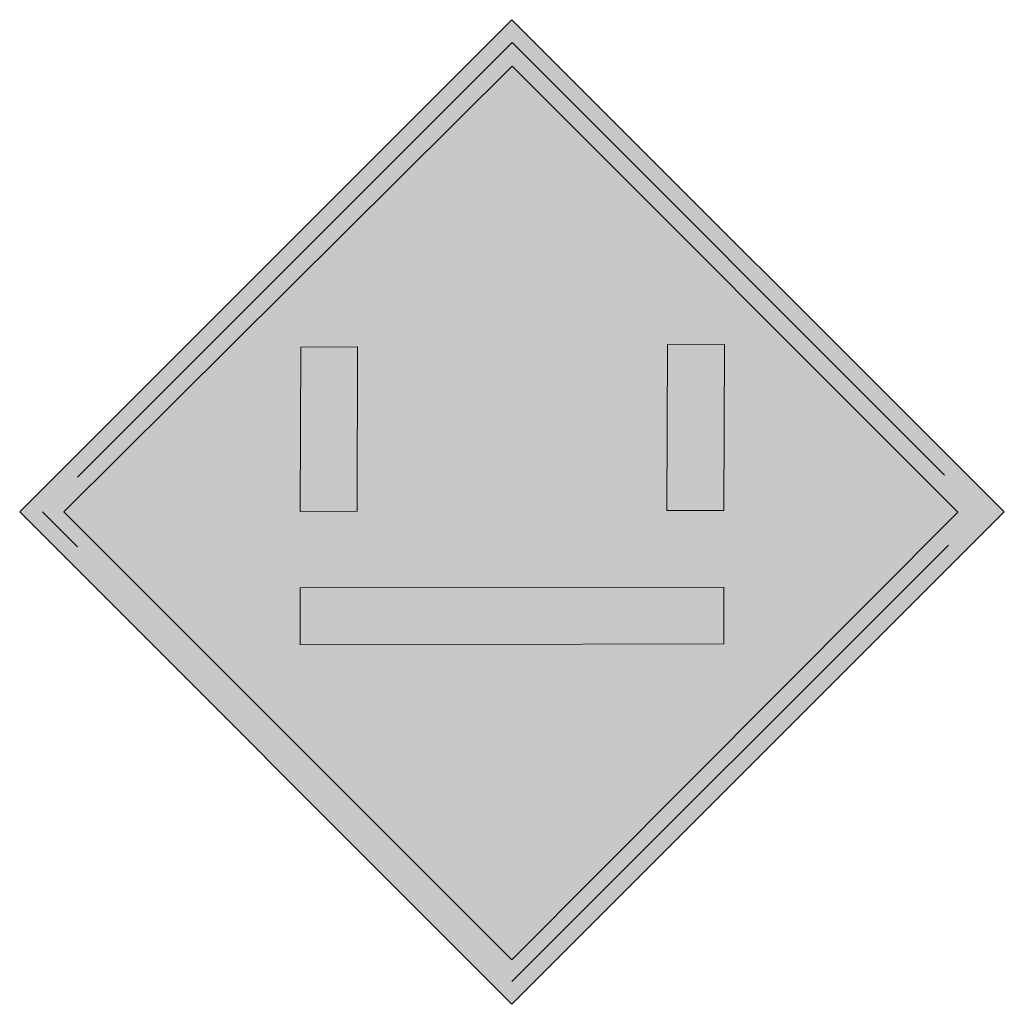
# Model space of a CAD drawing. Header units: metres. Extents: x -0.002 to 0.002, y -0.002 to 0.002.
import ezdxf

# ---------------------------------------------------------------- set-up
doc = ezdxf.new("R2010")
doc.units = ezdxf.units.M
doc.header["$MEASUREMENT"] = 0
doc.layers.get('0').update_dxf_attribs({"lineweight": 0})
doc.layers.add('SIG_NE_EI1_flf', color=7, linetype='Continuous', lineweight=0, true_color=0x108de0)
doc.layers.add('SIG_NE_EI1_sym', color=7, linetype='Continuous', lineweight=0)

msp = doc.modelspace()

# ---------------------------------------------------------------- hatches: boundary and pattern name
at = {"layer": 'SIG_NE_EI1_flf', "true_color": 0xffffff}
h = msp.add_hatch(color=7, dxfattribs=at)
h.dxf.hatch_style = 1
h.paths.add_polyline_path([(0, 0.0019957), (-0.002, -0.0000043), (0, -0.0020043), (0.002, -0.0000043)])
h.paths.add_polyline_path([(0.0000002, 0.001807), (0.0018113, -0.0000045), (-0.0000002, -0.0018243), (-0.00182, -0.0000041)], flags=16)
h.paths.add_polyline_path([(0.0006321, 0.0006763), (0.0008629, 0.000678), (0.0008601, 0.0000019), (0.0006292, 0.0000014)], flags=0)
h.paths.add_polyline_path([(-0.000628, 0.0006668), (-0.0006294, -0.0000014), (-0.0008603, -0.0000019), (-0.0008574, 0.000665)], flags=0)
h.paths.add_polyline_path([(0.0008601, -0.0003092), (0.0008601, -0.0005401), (-0.0008603, -0.0005438), (-0.0008603, -0.000313)], flags=0)
at = {"layer": 'SIG_NE_EI1_flf', "true_color": 0x108de0}
h = msp.add_hatch(color=142, dxfattribs=at)
h.dxf.hatch_style = 1
h.paths.add_polyline_path([(-0.00182, -0.0000041), (-0.0000002, -0.0018243), (0.0018113, -0.0000045), (0.0000002, 0.001807)])
h.paths.add_polyline_path([(-0.000628, 0.0006668), (-0.0006294, -0.0000014), (-0.0008603, -0.0000019), (-0.0008574, 0.000665)], flags=16)
h.paths.add_polyline_path([(0.0006321, 0.0006763), (0.0008629, 0.000678), (0.0008601, 0.0000019), (0.0006292, 0.0000014)], flags=16)
h.paths.add_polyline_path([(0.0008601, -0.0003092), (0.0008601, -0.0005401), (-0.0008603, -0.0005438), (-0.0008603, -0.000313)], flags=16)
at = {"layer": 'SIG_NE_EI1_flf', "true_color": 0xffffff}
h = msp.add_hatch(color=7, dxfattribs=at)
h.dxf.hatch_style = 1
h.paths.add_polyline_path([(-0.000628, 0.0006668), (-0.0008574, 0.000665), (-0.0008603, -0.0000019), (-0.0006294, -0.0000014)])
h.paths.add_polyline_path([(0.0008601, -0.0003092), (-0.0008603, -0.000313), (-0.0008603, -0.0005438), (0.0008601, -0.0005401)])
h.paths.add_polyline_path([(0.0008629, 0.000678), (0.0006321, 0.0006763), (0.0006292, 0.0000014), (0.0008601, 0.0000019)])
at = {"layer": 'SIG_NE_EI1_sym'}
h = msp.add_hatch(color=256, dxfattribs=at)
h.dxf.hatch_style = 1
h.paths.add_polyline_path([(0.0000002, 0.0019028), (-0.0019071, -0.0000041), (-0.0000002, -0.0019115), (0.0019071, -0.0000045)])
h.paths.add_polyline_path([(-0.0000002, -0.0018243), (-0.00182, -0.0000041), (0.0000002, 0.001807), (0.0018113, -0.0000045)], flags=16)

# ---------------------------------------------------------------- linework, layer by layer
msp.add_line((-0.0019071, -0.0000041), (-0.0017652, -0.0001461))
for p, q in [((-0.002, -0.0000043), (0, 0.0019957)), ((0, 0.0019957), (0.002, -0.0000043)), ((0.0000002, 0.0019028), (-0.0017654, 0.0001376)), ((0.0017574, 0.0001452), (0.0000002, 0.0019028)), ((0.0000002, 0.001807), (-0.00182, -0.0000041)), ((0.0018113, -0.0000045), (0.0000002, 0.001807)), ((-0.0008574, 0.000665), (-0.0008603, -0.0000019)), ((-0.0008574, 0.000665), (-0.000628, 0.0006668)), ((-0.000628, 0.0006668), (-0.0006294, -0.0000014)), ((0.0006321, 0.0006763), (0.0006292, 0.0000014)), ((0.0006321, 0.0006763), (0.0008629, 0.000678)), ((0.0008629, 0.000678), (0.0008601, 0.0000019)), ((0.0006292, 0.0000014), (0.0008601, 0.0000019)), ((0, -0.0020043), (-0.002, -0.0000043)), ((-0.00182, -0.0000041), (-0.0000002, -0.0018243)), ((-0.0008603, -0.0000019), (-0.0006294, -0.0000014)), ((-0.0000002, -0.0018243), (0.0018113, -0.0000045)), ((0.002, -0.0000043), (0, -0.0020043)), ((-0.0000002, -0.0019115), (0.0017732, -0.0001384)), ((-0.0008603, -0.000313), (0.0008601, -0.0003092)), ((-0.0008603, -0.000313), (-0.0008603, -0.0005438)), ((0.0008601, -0.0003092), (0.0008601, -0.0005401)), ((-0.0008603, -0.0005438), (0.0008601, -0.0005401))]:
    msp.add_line(p, q, dxfattribs=at)

doc.saveas('drawing.dxf')
